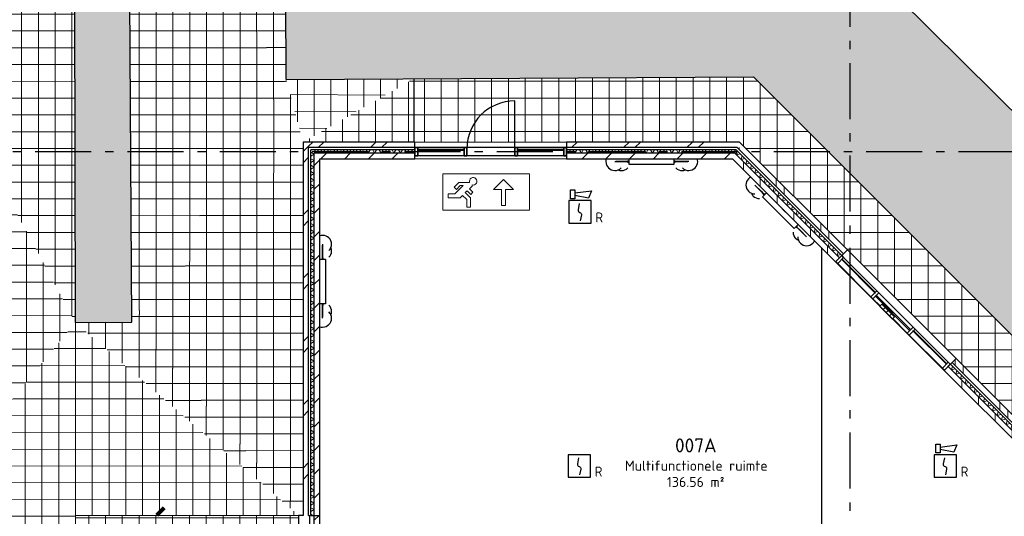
# Model space of a CAD drawing. Header units: millimetres. Extents: x -285236 to 84130, y -470 to 79511.
# Tile 181 of 192: x 21793 to 39388, y 59966 to 68838. Entities that reach past the tile are written whole.
import ezdxf
from ezdxf.enums import TextEntityAlignment as Align

# ---------------------------------------------------------------- set-up
doc = ezdxf.new("R2010")
doc.units = ezdxf.units.MM
doc.linetypes.add('Dash 3mm', pattern=[600, 300, -300])
doc.linetypes.add('NLRS_stramien', pattern=[1650, 1000, -250, 150, -250])
doc.layers.add('EL6511--', color=3, linetype='Continuous')
doc.layers.add('XREF', color=254, linetype='Continuous')
doc.styles.add('ISOCPEUR_1', font='isocpeur.ttf', dxfattribs={"height": 250})
doc.styles.add('ISOCPEUR_3', font='isocpeur.ttf', dxfattribs={"height": 180})
doc.styles.add('STABICAD-018', font='ISOCP.SHX', dxfattribs={"height": 180})
pattern_1 = [(45, (-29374, 17038.6), (-565.685, 565.685), []), (45, (-29174, 17038.6), (-565.685, 565.685), [])]
pattern_2 = [(45, (-29773.96, 17038.63), (-212.132, 212.132), [])]
pattern_3 = [(0, (-29773.96, 17038.63), (0, 300), []), (90, (-29773.96, 17038.63), (-300, 2e-14), [])]
pattern_4 = [(37.5, (-29773.96, 17038.63), (4.86394, 133.15754), [3.353, -257.447, 3.353, -264.647, -265]), (37.5, (-29773.96, 17038.63), (4.86394, 133.15754), [-528.8, 3.353, -261.647]), (7.5, (-29773.96, 17038.63), (105.22781, 157.76468), [3.353, -149.447, 3.353, -251.447, -101]), (7.5, (-29773.96, 17038.63), (105.22781, 157.76468), [-407.6, 3.353, -97.647]), (327.5, (-29863.16, 17038.63), (213.52897, -9.02195), [3.353, -96.647, 3.353, -308.647, -414]), (327.5, (-29863.16, 17038.63), (213.52897, -9.02195), [-412, 3.353, -410.647]), (317.5, (-29903.16, 17038.63), (233.27447, 40.042), [3.353, -126.647, 3.353, -203.847, -294]), (317.5, (-29903.16, 17038.63), (233.27447, 40.042), [-337.2, 3.353, -290.647])]

# ---------------------------------------------------------------- blocks, each defined once
blk = doc.blocks.new('VB653ORM')
at = {"color": 0, "linetype": 'Continuous'}
for p, q in [((-2, 2), (-2, -2)), ((2, 2), (-2, 2)), ((2, -2), (2, 2)), ((-2, -2), (2, -2))]:
    blk.add_line(p, q, dxfattribs=at)
blk.add_lwpolyline([(-0.12, 1.47), (-0.34, 0.38, 0.399092), (-0.04, -0.09, -0.403068), (0.25, -0.56), (0.02, -1.6)], format="xyb", dxfattribs=at)
at = {"color": 0, "linetype": 'Continuous', "style": 'STABICAD-018'}
for tag, p in [('CODING1', (-1.22, 12.19)), ('CODING2', (-0.95, 9.73)), ('ARTICLECODE', (0.78, 6.96)), ('FIREPROTECTION_PANEL', (0.78, 4.65)), ('FIREPROTECTION_ZONE', (0.05, 2.88)), ('FIREPROTECTION_HARDWARENUMBER', (5.42, -4.4))]:
    blk.add_attdef(tag, text='', height=1.8, dxfattribs=at).set_placement(p, align=Align.MIDDLE)
blk.add_attdef('TEXT1', (3.46, -3.38), '', height=1.8, dxfattribs=at)
blk = doc.blocks.new('VB655IS2')
at = {"color": 0, "linetype": 'Continuous'}
blk.add_lwpolyline([(-1.67, 2.33), (-1.67, 3.91), (-0.89, 3.91), (-0.89, 2.33)], close=True, dxfattribs=at)
blk.add_lwpolyline([(-0.89, 3.37), (2.06, 3.76), (1.54, 2.45), (-0.89, 2.95)], dxfattribs=at)
blk = doc.blocks.new('*U137')
at = {"color": 0, "linetype": 'Continuous'}
for p, q in [((-2, 2), (-2, -2)), ((2, 2), (-2, 2)), ((2, -2), (2, 2)), ((-2, -2), (2, -2))]:
    blk.add_line(p, q, dxfattribs=at)
blk.add_lwpolyline([(-0.12, 1.47), (-0.34, 0.38, 0.399092), (-0.04, -0.09, -0.403068), (0.25, -0.56), (0.02, -1.6)], format="xyb", dxfattribs=at)
at = {"color": 0, "linetype": 'Continuous', "lineweight": 100}
blk.add_blockref('VB655IS2', (0, 0), dxfattribs=at)
at = {"color": 0, "linetype": 'Continuous', "style": 'STABICAD-018'}
for tag, p in [('CODING1', (-1.22, 12.19)), ('CODING2', (-0.95, 9.73)), ('ARTICLECODE', (0.78, 6.96)), ('FIREPROTECTION_PANEL', (0.78, 4.65)), ('FIREPROTECTION_ZONE', (0.05, 2.88)), ('FIREPROTECTION_HARDWARENUMBER', (5.42, -4.4))]:
    blk.add_attdef(tag, text='', height=1.8, dxfattribs=at).set_placement(p, align=Align.MIDDLE)
blk.add_attdef('TEXT1', (3.46, -3.38), '', height=1.8, dxfattribs=at)

msp = doc.modelspace()

# ---------------------------------------------------------------- hatches: boundary and pattern name
at = {"layer": 'XREF', "lineweight": 9}
h = msp.add_hatch(dxfattribs=at)
h.set_pattern_fill('FP_280', color=256, style=0, pattern_type=2)
h.set_pattern_definition(pattern_4)
h.paths.add_polyline_path([(22786.5489, 63428.3181), (23799.2408, 63434.0641), (23742.1852, 72302.4437), (22761.5775, 72266.645), (22786.5327, 63434.0641)])
h.paths.add_polyline_path([(19082.491, 70082.6047), (19221.3717, 70082.6047), (19221.3717, 70090.438), (19346.6417, 70090.438), (19346.6417, 72452.4408), (14930.4244, 72480.3198), (14930.4244, 70082.6047), (19027.8696, 70082.6047)])
h.paths.add_polyline_path([(8227.8237, 70082.6047), (13364.5666, 70082.6047), (13351.2179, 73194.6441), (6389.9003, 73194.6441), (6389.9003, 70082.6047), (6557.8748, 70082.6047)])
h = msp.add_hatch(dxfattribs=at)
h.set_pattern_fill('FP_244', color=256, style=0, pattern_type=2)
h.set_pattern_definition(pattern_3)
h.paths.add_polyline_path([(26556.6175, 67768.2849), (26531.0092, 73194.6441), (24240.6488, 73194.6441), (22761.5775, 72266.645), (23742.1852, 72302.4437), (26548.7202, 67781.0077)])
h = msp.add_hatch(dxfattribs=at)
h.set_pattern_fill('FP_282', color=256, style=0, pattern_type=2)
h.set_pattern_definition([(37.411, (-29550.46, 17313.69), (4.85963, 132.97322), [3.346, -256.919, 3.346, -264.104, -264.456]), (37.411, (-29550.46, 17313.69), (4.85963, 132.97322), [-527.714, 3.346, -261.11]), (7.377, (-29550.46, 17313.69), (105.13687, 157.3346), [3.349, -149.276, 3.349, -251.16, -100.885]), (7.377, (-29550.46, 17313.69), (105.13687, 157.3346), [-407.134, 3.349, -97.536]), (327.425, (-29639.58, 17313.88), (213.34427, -9.46404), [3.353, -96.644, 3.353, -308.639, -413.988]), (327.425, (-29639.58, 17313.88), (213.34427, -9.46404), [-411.988, 3.353, -410.636]), (317.447, (-29679.55, 17313.96), (233.07288, 39.4954), [3.353, -126.646, 3.353, -203.846, -293.998]), (317.447, (-29679.55, 17313.96), (233.07288, 39.4954), [-337.197, 3.353, -290.645])])
h.paths.add_polyline_path([(26556.6175, 67768.2849), (34908.1203, 67814.9279), (28287.5077, 73194.6441), (26531.0092, 73194.6441)])
h = msp.add_hatch(dxfattribs=at)
h.set_pattern_fill('FP_283', color=256, style=0, pattern_type=2)
h.set_pattern_definition(pattern_4)
h.paths.add_polyline_path([(39930.4147, 14644.0613), (61666.1861, 36502.2568), (61666.1861, 40441.9735), (37914.1799, 16693.7014), (39756.3443, 14821.0157)])
h.paths.add_polyline_path([(61666.1861, 41056.862), (61666.1861, 45194.8094), (36718.926, 70002.3441), (36661.8121, 73194.6441), (28287.5077, 73194.6441), (34908.1203, 67814.9279), (60661.0059, 42062.0423)])
h = msp.add_hatch(dxfattribs=at)
h.set_pattern_fill('FP_275', color=256, style=0, pattern_type=2)
h.set_pattern_definition([(0.0023, (-29772.52, 17036.4), (-3e-05, 299.991), []), (90, (-29772.52, 17036.4), (-299.996, -0.0121), [])])
h.paths.add_polyline_path([(22786.5489, 63428.3181), (22761.5775, 72266.645), (19396.3691, 70090.438), (20121.3717, 70090.438), (20121.3717, 68565.0917), (21757.5928, 65411.4937)])
h = msp.add_hatch(dxfattribs=at)
h.set_pattern_fill('FP_266', color=256, style=0, pattern_type=2)
h.set_pattern_definition([(359.99413, (-29765.25, 17044.04), (-6e-06, 299.99), []), (90, (-29765.25, 17044.04), (-299.975, 0.0307), [])])
h.paths.add_polyline_path([(23799.2408, 63434.0641), (26556.6175, 67768.2849), (23742.1852, 72302.4437), (23786.5188, 65411.4937)])
h = msp.add_hatch(dxfattribs=at)
h.set_pattern_fill('FP_272', color=256, style=0, pattern_type=2)
h.set_pattern_definition([(0, (-29773.96, 17039.8), (0, 299.983), []), (90, (-29773.96, 17039.8), (-300, 2e-14), [])])
h.paths.add_polyline_path([(22786.5489, 63428.3181), (20121.3717, 68565.0917), (20121.3717, 68393.6503), (22783.4647, 63434.0641)])
h = msp.add_hatch(dxfattribs=at)
h.set_pattern_fill('FP_270', color=256, style=0, pattern_type=2)
h.set_pattern_definition([(359.92747, (-29647.6, 17140.03), (-2e-05, 299.8472), []), (90, (-29647.6, 17140.03), (-299.764, 0.3795), [])])
h.paths.add_polyline_path([(20121.3717, 60173.7127), (22786.5489, 63428.3181), (20121.3717, 68393.6503), (20121.3717, 61519.9184)])
h = msp.add_hatch(dxfattribs=at)
h.set_pattern_fill('FP_267', color=256, style=0, pattern_type=2)
h.set_pattern_definition([(359.9951, (-29759.7, 17042.46), (-2e-05, 299.997), []), (90, (-29759.7, 17042.46), (-299.952, 0.0257), [])])
h.paths.add_polyline_path([(23799.2408, 63434.0641), (26856.4622, 66652.6047), (26556.6175, 67768.2849), (24927.3119, 65207.2383)])
h = msp.add_hatch(dxfattribs=at)
h.set_pattern_fill('FP_262', color=256, style=0, pattern_type=2)
h.set_pattern_definition([(359.6382, (-28100.56, 17488.36), (-0.0003, 299.745), []), (90, (-28100.56, 17488.36), (-296.537, 1.872), [])])
h.paths.add_polyline_path([(26856.4622, 66652.6047), (28834.6643, 67781.0077), (26556.6175, 67768.2849)])
h = msp.add_hatch(dxfattribs=at)
h.set_pattern_fill('FP_263', color=256, style=0, pattern_type=2)
h.set_pattern_definition([(359.99715, (-27978.53, 17041.5), (-2e-05, 300), []), (90, (-27978.53, 17041.5), (-295.42, 0.0147), [])])
h.paths.add_polyline_path([(28836.4622, 66652.6047), (28834.6643, 67781.0077), (26856.4622, 66652.6047), (28834.6643, 66652.6047)])
h = msp.add_hatch(dxfattribs=at)
h.set_pattern_fill('FP_242', color=256, style=0, pattern_type=2)
h.set_pattern_definition(pattern_3)
h.paths.add_polyline_path([(33807.6036, 12587.419), (36196.387, 14975.8269), (38317.3744, 12854.506), (39378.118, 13915.0828), (37256.9547, 16036.5796), (61666.1861, 40441.9735), (61666.1861, 41056.862), (34908.1203, 67814.9279), (28834.6643, 67781.0077), (28836.4622, 66652.6047), (34656.2299, 66652.6047), (40577.8696, 60730.965), (40577.8696, 59032.6047), (42258.7023, 59032.6047), (60548.7023, 40742.6047), (42238.7023, 22432.6047), (40577.8696, 22432.6047), (40577.8696, 20800.0563), (33086.418, 13308.6047)])
h = msp.add_hatch(dxfattribs=at)
h.set_pattern_fill('FP_269', color=256, style=0, pattern_type=2)
h.set_pattern_definition([(359.9939, (-29769, 17049.07), (8e-06, 299.966), []), (90, (-29769, 17049.07), (-299.992, 0.032), [])])
h.paths.add_polyline_path([(26856.4622, 59982.6047), (26856.4622, 66652.6047), (23799.2408, 63434.0641), (26795.7111, 60051.1897)])
h = msp.add_hatch(dxfattribs=at)
h.set_pattern_fill('FP_6', color=256, angle=45, style=0, pattern_type=2)
h.set_pattern_definition(pattern_1)
h.paths.add_polyline_path([(26956.4622, 59982.6047), (26956.4622, 66652.6047), (26856.4622, 66652.6047), (26856.4622, 59982.6047)])
h = msp.add_hatch(dxfattribs=at)
h.set_pattern_fill('FP_8', color=256, angle=45, style=0, pattern_type=2)
h.set_pattern_definition([(45, (-29374, 17038.6), (-565.6854, 565.6854), []), (45, (-29174, 17038.6), (-565.6854, 565.6854), [])])
h.paths.add_polyline_path([(31607.1072, 66552.6047), (34756.2299, 66552.6047), (34656.2299, 66652.6047), (31566.4622, 66652.6047), (31566.4622, 66552.6047)])
h.paths.add_polyline_path([(27156.4622, 66552.6047), (28856.4622, 66552.6047), (28856.4622, 66652.6047), (26956.4622, 66652.6047), (26956.4622, 66552.6047), (27057.7081, 66552.6047)])
h = msp.add_hatch(dxfattribs=at)
h.set_pattern_fill('FP_89', color=256, angle=60, style=0, pattern_type=2)
h.set_pattern_definition([(330, (26856.46, 63317.6), (99.9697, 57.7525), []), (30, (26856.46, 63202.1), (-0.0303, 115.4525), [])])
h.paths.add_polyline_path([(26996.4622, 59982.6047), (27056.4622, 59982.6047), (27056.4622, 66512.6047), (26996.4622, 66512.6047), (26996.4622, 61519.9184)])
h = msp.add_hatch(dxfattribs=at)
h.set_pattern_fill('FP_192', color=256, angle=-300, style=0, pattern_type=2)
h.set_pattern_definition([(240, (30906.35, 66652.61), (57.7525, -99.9697), []), (300, (30790.85, 66652.61), (115.4525, 0.0303), [])])
h.paths.add_polyline_path([(34656.2299, 66452.6047), (34658.24, 66452.6047), (34598.24, 66512.6047), (31566.4622, 66512.6047), (31566.4622, 66452.6047), (34654.8086, 66452.6047)])
h.paths.add_polyline_path([(27056.4622, 66452.6047), (28856.4622, 66452.6047), (28856.4622, 66512.6047), (27056.4622, 66512.6047)])
h = msp.add_hatch(dxfattribs=at)
h.set_pattern_fill('FP_77', color=256, angle=45, style=0, pattern_type=2)
h.set_pattern_definition([(90, (-29491.1, 17321.5), (-800, 7e-13), []), (90, (-29349.7, 17462.9), (-800, 7e-13), [])])
h.paths.add_polyline_path([(40577.8696, 60589.5436), (40577.8696, 60730.965), (38524.8602, 62783.9744), (38454.1495, 62713.2637), (40552.697, 60614.7163)])
h.paths.add_polyline_path([(36513.1414, 64654.2719), (36583.8521, 64724.9825), (34756.2299, 66552.6047), (34614.8086, 66552.6047), (36484.8571, 64682.5561)])
h = msp.add_hatch(dxfattribs=at)
h.set_pattern_fill('FP_88', color=256, angle=45, style=0, pattern_type=2)
h.set_pattern_definition(pattern_2)
h.paths.add_polyline_path([(27156.4622, 59982.6047), (27156.4622, 66452.6047), (27056.4622, 66452.6047), (27056.4622, 59982.6047), (27057.7081, 59982.6047)])
h = msp.add_hatch(dxfattribs=at)
h.set_pattern_fill('FP_106', color=256, angle=45, style=0, pattern_type=2)
h.set_pattern_definition(pattern_2)
h.paths.add_polyline_path([(32859.5689, 66352.6047), (34673.3872, 66352.6047), (34573.3872, 66452.6047), (31566.4622, 66452.6047), (31566.4622, 66352.6047), (32442.0817, 66352.6047)])
h.paths.add_polyline_path([(28856.4622, 66352.6047), (28856.4622, 66452.6047), (27156.4622, 66452.6047), (27156.4622, 66352.6047), (28267.2096, 66352.6047)])
h = msp.add_hatch(dxfattribs=at)
h.set_pattern_fill('FP_78', color=256, angle=45, style=0, pattern_type=2)
h.set_pattern_definition([(90, (-29773.96, 17038.63), (-300, 3e-13), [])])
h.paths.add_polyline_path([(40377.8696, 60506.7009), (40377.8696, 60648.1222), (38383.4388, 62642.5531), (38312.7281, 62571.8424), (40280.9808, 60603.5897)])
h.paths.add_polyline_path([(36371.72, 64512.8505), (36442.4307, 64583.5612), (34673.3872, 66352.6047), (34531.9659, 66352.6047), (35781.9793, 65102.5912)])
h = msp.add_hatch(dxfattribs=at)
h.set_pattern_fill('FP_194', color=256, angle=-300, style=0, pattern_type=2)
h.set_pattern_definition([(195, (37767.05, 63541.78), (-29.852, -111.5264), []), (255, (37685.38, 63623.46), (81.6587, -81.6158), [])])
h.paths.add_polyline_path([(40437.8696, 60588.1222), (40437.8696, 60672.9751), (38425.8652, 62684.9795), (38383.4388, 62642.5531), (40419.291, 60606.7009)])
h.paths.add_polyline_path([(36442.4307, 64583.5612), (36484.8571, 64625.9876), (34658.24, 66452.6047), (34573.3872, 66452.6047), (36371.72, 64654.2719)])
h = msp.add_hatch(dxfattribs=at)
h.set_pattern_fill('FP_193', color=256, angle=-45, style=0, pattern_type=2)
h.set_pattern_definition([(360, (-29773.96, 17038.63), (1e-12, 300), [])])
h.paths.add_polyline_path([(37075.3266, 63957.807), (37084.1655, 63966.6459), (36490.1958, 64560.6156), (36481.3569, 64551.7767), (37039.9359, 63993.1977)])
h = msp.add_hatch(dxfattribs=at)
h.set_pattern_fill('FP_279', color=256, style=0, pattern_type=2)
h.set_pattern_definition([(359.93334, (-29689.07, 17163.18), (-7e-06, 299.7442), []), (90, (-29689.07, 17163.18), (-299.881, 0.3489), [])])
h.paths.add_polyline_path([(20121.3717, 59189.1171), (22792.8696, 59507.5807), (22792.8696, 59982.6047), (26777.7081, 59982.6047), (22786.5489, 63428.3181), (20121.3717, 60173.7127), (20121.3717, 59574.1308)])
h = msp.add_hatch(dxfattribs=at)
h.set_pattern_fill('FP_268', color=256, style=0, pattern_type=2)
h.set_pattern_definition([(2e-05, (-29773.96, 17038.8), (3e-05, 299.989), []), (90, (-29773.96, 17038.8), (-300, -0.0001), [])])
h.paths.add_polyline_path([(26777.7081, 59982.6047), (23799.2408, 63434.0641), (22786.5489, 63428.3181), (24997.0423, 61519.9184)])
h = msp.add_hatch(dxfattribs=at)
h.set_pattern_fill('FP_264', color=256, style=0, pattern_type=2)
h.set_pattern_definition([(0, (-29773.96, 17038.83), (0, 299.989), []), (90, (-29773.96, 17038.83), (-300, 2e-14), [])])
h.paths.add_polyline_path([(26777.7081, 59982.6047), (26856.4622, 59982.6047), (23804.1993, 63428.3181), (25451.0696, 61519.9184)])
h = msp.add_hatch(dxfattribs=at)
h.set_pattern_fill('FP_291', color=256, angle=-45, style=0, pattern_type=2)
h.set_pattern_definition([(360, (-29773.96, 17038.63), (1e-12, 300), [])])
h.paths.add_polyline_path([(38351.6544, 62681.4793), (38360.4932, 62690.3181), (37766.5235, 63284.2878), (37757.6847, 63275.449), (38348.1542, 62684.9795)])
h = msp.add_hatch(dxfattribs=at)
h.set_pattern_fill('FP_242', color=256, style=0, pattern_type=2)
h.set_pattern_definition(pattern_3)
h.paths.add_polyline_path([(25960.8696, 59082.6047), (26777.7081, 59082.6047), (26777.7081, 59982.6047), (22792.8696, 59982.6047), (22792.8696, 59082.6047), (25094.8696, 59082.6047)])
h = msp.add_hatch(dxfattribs=at)
h.set_pattern_fill('FP_6', color=256, angle=45, style=0, pattern_type=2)
h.set_pattern_definition(pattern_1)
h.paths.add_polyline_path([(26777.7081, 59082.6047), (26977.7081, 59082.6047), (26977.7081, 59982.6047), (26777.7081, 59982.6047), (26777.7081, 59574.1308)])
h = msp.add_hatch(dxfattribs=at)
h.set_pattern_fill('FP_6', color=256, angle=45, style=0, pattern_type=2)
h.set_pattern_definition(pattern_1)
h.paths.add_polyline_path([(27057.7081, 58982.6047), (27157.7081, 58982.6047), (27157.7081, 59982.6047), (27057.7081, 59982.6047), (27057.7081, 59082.6047)])

# ---------------------------------------------------------------- linework, layer by layer
at = {"layer": 'XREF', "linetype": 'NLRS_stramien'}
for p, q in [((36627.8696, 77962.7572), (36627.8696, 8370.0218)), ((-47232.6128, 66482.6047), (64223.889, 66482.6047))]:
    msp.add_line(p, q, dxfattribs=at)
at = {"layer": 'XREF'}
for p, q in [((26556.6175, 67768.2849), (26531.0092, 73194.6441)), ((22761.5775, 72266.645), (22786.5489, 63428.3181)), ((23799.2408, 63434.0641), (23742.1852, 72302.4437)), ((36718.926, 70002.3441), (61666.1861, 45194.8094)), ((26556.6175, 67768.2849), (34908.1203, 67814.9279)), ((28834.6643, 67781.0077), (28836.4622, 66652.6047)), ((34908.1203, 67814.9279), (34908.1203, 67814.9279)), ((61666.1861, 41056.862), (34908.1203, 67814.9279)), ((30638.1288, 66557.6047), (30638.1288, 67386.738)), ((26856.4622, 66652.6047), (26856.4622, 59982.6047)), ((28856.4622, 66652.6047), (26856.4622, 66652.6047)), ((28856.4622, 66352.6047), (28856.4622, 66652.6047)), ((29734.7955, 66557.6047), (28906.4622, 66557.6047)), ((30638.1288, 66557.6047), (29784.7955, 66557.6047)), ((31516.4622, 66557.6047), (30688.1288, 66557.6047)), ((34656.2299, 66652.6047), (31566.4622, 66652.6047)), ((31566.4622, 66652.6047), (31566.4622, 66352.6047)), ((36583.8521, 64724.9825), (34656.2299, 66652.6047)), ((27156.4622, 59982.6047), (27156.4622, 66352.6047)), ((27156.4622, 66352.6047), (28856.4622, 66352.6047)), ((29734.7955, 66407.6047), (28906.4622, 66407.6047)), ((30638.1288, 66407.6047), (29784.7955, 66407.6047)), ((31516.4622, 66407.6047), (30688.1288, 66407.6047)), ((31566.4622, 66352.6047), (34531.9659, 66352.6047)), ((32681.9054, 66252.6047), (32681.9054, 66352.6047)), ((33481.9054, 66352.6047), (33481.9054, 66252.6047)), ((34531.9659, 66352.6047), (36371.72, 64512.8505)), ((32426.4308, 66302.6047), (32585.1808, 66302.6047)), ((32656.9054, 66302.6047), (32443.8933, 66302.6047)), ((32585.1808, 66302.6047), (32656.9054, 66302.6047)), ((32585.1808, 66302.6047), (32656.9054, 66302.6047)), ((32681.9054, 66312.6047), (32656.9054, 66312.6047)), ((32656.9054, 66312.6047), (32656.9054, 66292.6047)), ((32656.9054, 66292.6047), (32681.9054, 66292.6047)), ((33481.9054, 66252.6047), (32681.9054, 66252.6047)), ((33506.9054, 66312.6047), (33481.9054, 66312.6047)), ((33481.9054, 66292.6047), (33506.9054, 66292.6047)), ((33506.9054, 66292.6047), (33506.9054, 66312.6047)), ((33506.9054, 66302.6047), (33590.916, 66302.6047)), ((33590.916, 66302.6047), (33506.9054, 66302.6047)), ((33506.9054, 66302.6047), (33732.2035, 66302.6047)), ((33749.666, 66302.6047), (33590.916, 66302.6047)), ((34929.0522, 65884.8077), (35041.3054, 65772.5545)), ((35085.444, 65728.4158), (34941.4, 65872.4599)), ((35085.444, 65728.4158), (35041.3054, 65772.5545)), ((35041.3054, 65772.5545), (35085.444, 65728.4158)), ((35067.7664, 65675.3828), (35138.477, 65746.0935)), ((35633.4518, 65109.6974), (35067.7664, 65675.3828)), ((35092.5151, 65735.4869), (35078.373, 65721.3448)), ((35078.373, 65721.3448), (35096.0506, 65703.6671)), ((35110.1928, 65717.8092), (35092.5151, 65735.4869)), ((35704.1625, 65180.4081), (35633.4518, 65109.6974)), ((35661.7361, 65137.9817), (35679.4137, 65120.304)), ((35693.5559, 65134.4461), (35675.8782, 65152.1238)), ((35679.4137, 65120.304), (35693.5559, 65134.4461)), ((35686.4848, 65127.3751), (35843.2223, 64970.6375)), ((35686.4848, 65127.3751), (35743.317, 65070.5429)), ((35743.317, 65070.5429), (35686.4848, 65127.3751)), ((35855.5702, 64958.2897), (35743.317, 65070.5429)), ((27206.4622, 64826.87), (27206.4622, 64668.12)), ((27206.4622, 64584.1093), (27206.4622, 64809.4075)), ((36127.8696, 22632.6047), (36127.8696, 64756.7009)), ((27196.4622, 64584.1093), (27196.4622, 64559.1093)), ((27216.4622, 64584.1093), (27196.4622, 64584.1093)), ((27206.4622, 64584.1093), (27206.4622, 64668.12)), ((27206.4622, 64668.12), (27206.4622, 64584.1093)), ((27216.4622, 64559.1093), (27216.4622, 64584.1093)), ((36371.72, 64512.8505), (36583.8521, 64724.9825)), ((37110.6466, 63993.127), (36516.6769, 64587.0967)), ((27156.4622, 64559.1093), (27256.4622, 64559.1093)), ((27256.4622, 64559.1093), (27256.4622, 63759.1093)), ((37004.5806, 63887.061), (36410.6109, 64481.0307)), ((37757.6493, 63346.1243), (37146.002, 63957.7717)), ((27256.4622, 63759.1093), (27156.4622, 63759.1093)), ((27196.4622, 63759.1093), (27196.4622, 63734.1093)), ((27196.4622, 63734.1093), (27216.4622, 63734.1093)), ((27206.4622, 63662.3847), (27206.4622, 63734.1093)), ((27206.4622, 63662.3847), (27206.4622, 63734.1093)), ((27206.4622, 63734.1093), (27206.4622, 63521.0972)), ((27216.4622, 63734.1093), (27216.4622, 63759.1093)), ((37168.1916, 63723.45), (37039.9359, 63851.7057)), ((27206.4622, 63503.6347), (27206.4622, 63662.3847)), ((22786.5489, 63428.3181), (23799.2408, 63434.0641)), ((37651.5833, 63240.0583), (37394.4658, 63497.1758)), ((38280.9083, 62610.7333), (37686.9386, 63204.703)), ((38386.9744, 62716.7993), (37793.0047, 63310.769)), ((38524.8602, 62783.9744), (38312.7281, 62571.8424)), ((40577.8696, 60730.965), (38524.8602, 62783.9744)), ((38312.7281, 62571.8424), (40277.8696, 60606.7009)), ((26777.7081, 59982.6047), (26777.7081, 59082.6047)), ((26856.4622, 59982.6047), (26777.7081, 59982.6047)), ((27157.7081, 59982.6047), (27156.4622, 59982.6047)), ((27157.7081, 59082.6047), (27157.7081, 59982.6047))]:
    msp.add_line(p, q, dxfattribs=at)
at = {"layer": 'XREF', "lineweight": 25}
for p, q in [((26956.4622, 59982.6047), (26956.4622, 66552.6047)), ((28856.4622, 66552.6047), (26956.4622, 66552.6047)), ((26996.4622, 59982.6047), (26996.4622, 66512.6047)), ((28856.4622, 66512.6047), (26996.4622, 66512.6047)), ((34614.8086, 66552.6047), (31566.4622, 66552.6047)), ((34598.24, 66512.6047), (31566.4622, 66512.6047)), ((34598.24, 66512.6047), (36484.8571, 64625.9876)), ((34614.8086, 66552.6047), (36513.1414, 64654.2719)), ((27056.4622, 59982.6047), (27056.4622, 66452.6047)), ((28856.4622, 66452.6047), (27056.4622, 66452.6047)), ((34573.3872, 66452.6047), (31566.4622, 66452.6047)), ((34573.3872, 66452.6047), (36442.4307, 64583.5612)), ((38383.4388, 62642.5531), (40377.8696, 60648.1222)), ((38425.8652, 62684.9795), (40437.8696, 60672.9751)), ((38454.1495, 62713.2637), (40477.8696, 60689.5436)), ((26956.4622, 59982.6047), (26977.7081, 59982.6047)), ((26977.7081, 58982.6047), (26977.7081, 59982.6047)), ((26996.4622, 59982.6047), (27156.4622, 59982.6047)), ((27057.7081, 58982.6047), (27057.7081, 59982.6047))]:
    msp.add_line(p, q, dxfattribs=at)
at = {"layer": 'XREF', "lineweight": 13}
for p, q in [((28856.4622, 66652.6047), (31566.4622, 66652.6047)), ((31566.4622, 66352.6047), (28856.4622, 66352.6047)), ((30904.2892, 66082.6047), (29356.4622, 66082.6047)), ((29356.4622, 66082.6047), (29356.4622, 65432.5751)), ((30260.726, 65804.0112), (30438.3751, 65981.6603)), ((30438.3751, 65981.6603), (30616.0242, 65804.0112)), ((30904.2892, 65432.5751), (30904.2892, 66082.6047)), ((29557.6773, 65846.7132), (29640.5691, 65929.605)), ((29597.8747, 65806.5158), (29557.6773, 65846.7132)), ((29571.3445, 65727.2114), (29717.8607, 65873.7276)), ((29665.0864, 65873.7276), (29597.8747, 65806.5158)), ((29640.5691, 65929.605), (29833.2622, 65929.605)), ((29717.8607, 65873.7276), (29665.0864, 65873.7276)), ((29875.5555, 65862.9356), (29831.5944, 65818.9745)), ((29831.5944, 65818.9745), (29892.7677, 65757.8011)), ((29875.5555, 65887.3117), (29875.5555, 65862.9356)), ((29448.7589, 65656.1517), (29448.7589, 65727.2114)), ((29448.7589, 65727.2114), (29571.3445, 65727.2114)), ((29661.0744, 65656.1517), (29448.7589, 65656.1517)), ((29704.6566, 65699.7339), (29661.0744, 65656.1517)), ((29780.4611, 65623.9294), (29704.6566, 65699.7339)), ((29787.5484, 65782.6257), (29754.9034, 65749.9807)), ((29754.9034, 65749.9807), (29851.5207, 65653.3633)), ((29852.5703, 65717.6037), (29787.5484, 65782.6257)), ((29851.5207, 65653.3633), (29851.5207, 65489.4228)), ((29892.7677, 65757.8011), (29852.5703, 65717.6037)), ((30402.8453, 65804.0112), (30260.726, 65804.0112)), ((30402.8453, 65519.7727), (30402.8453, 65804.0112)), ((30616.0242, 65804.0112), (30473.9049, 65804.0112)), ((30473.9049, 65804.0112), (30473.9049, 65519.7727)), ((29780.4611, 65489.4228), (29780.4611, 65623.9294)), ((29851.5207, 65489.4228), (29780.4611, 65489.4228)), ((30473.9049, 65519.7727), (30402.8453, 65519.7727)), ((29356.4622, 65432.5751), (30904.2892, 65432.5751)), ((36583.8521, 64724.9825), (38524.8602, 62783.9744)), ((37164.6561, 63719.9144), (36371.72, 64512.8505)), ((38312.7281, 62571.8424), (37390.9303, 63493.6403))]:
    msp.add_line(p, q, dxfattribs=at)
at = {"layer": 'XREF', "lineweight": 35}
for p, q in [((28906.4622, 66557.6047), (28856.4622, 66557.6047)), ((28856.4622, 66557.6047), (28856.4622, 66407.6047)), ((28906.4622, 66407.6047), (28906.4622, 66557.6047)), ((29734.7955, 66520.1547), (28906.4622, 66520.1547)), ((28906.4622, 66520.1547), (28906.4622, 66507.6547)), ((29734.7955, 66507.6547), (29734.7955, 66520.1547)), ((31516.4622, 66520.1547), (30688.1288, 66520.1547)), ((30688.1288, 66520.1547), (30688.1288, 66507.6547)), ((31516.4622, 66507.6547), (31516.4622, 66520.1547)), ((28856.4622, 66407.6047), (28906.4622, 66407.6047)), ((28906.4622, 66507.6547), (29734.7955, 66507.6547)), ((30688.1288, 66507.6547), (31516.4622, 66507.6547)), ((36481.3216, 64622.4521), (36375.2556, 64516.386)), ((36410.6109, 64481.0307), (36516.6769, 64587.0967)), ((36516.6769, 64587.0967), (36481.3216, 64622.4521)), ((36375.2556, 64516.386), (36410.6109, 64481.0307)), ((36490.1958, 64560.6156), (36481.3569, 64551.7767)), ((36481.3569, 64551.7767), (37075.3266, 63957.807)), ((37084.1655, 63966.6459), (36490.1958, 64560.6156)), ((37075.3266, 63957.807), (37084.1655, 63966.6459)), ((37101.8078, 63913.5775), (37084.1301, 63895.8998)), ((37084.1301, 63895.8998), (37695.7775, 63284.2525)), ((37713.4552, 63301.9301), (37101.8078, 63913.5775)), ((37695.7775, 63284.2525), (37713.4552, 63301.9301)), ((37766.5235, 63284.2878), (37757.6847, 63275.449)), ((37757.6847, 63275.449), (38351.6544, 62681.4793)), ((38360.4932, 62690.3181), (37766.5235, 63284.2878)), ((38351.6544, 62681.4793), (38360.4932, 62690.3181))]:
    msp.add_line(p, q, dxfattribs=at)
at = {"layer": 'XREF', "lineweight": 35, "extrusion": (0, 0, -1)}
for p, q in [((29784.7955, 66557.6047), (29734.7955, 66557.6047)), ((29734.7955, 66557.6047), (29734.7955, 66407.6047)), ((29784.7955, 66407.6047), (29784.7955, 66557.6047)), ((30688.1288, 66557.6047), (30638.1288, 66557.6047)), ((30638.1288, 66557.6047), (30638.1288, 66407.6047)), ((30688.1288, 66407.6047), (30688.1288, 66557.6047)), ((31566.4622, 66557.6047), (31516.4622, 66557.6047)), ((31516.4622, 66557.6047), (31516.4622, 66407.6047)), ((31566.4622, 66407.6047), (31566.4622, 66557.6047)), ((29734.7955, 66407.6047), (29784.7955, 66407.6047)), ((30638.1288, 66407.6047), (30688.1288, 66407.6047)), ((31516.4622, 66407.6047), (31566.4622, 66407.6047)), ((37110.6466, 63993.127), (37004.5806, 63887.061)), ((37004.5806, 63887.061), (37039.9359, 63851.7057)), ((37039.9359, 63851.7057), (37146.002, 63957.7717)), ((37146.002, 63957.7717), (37110.6466, 63993.127)), ((37757.6493, 63346.1243), (37651.5833, 63240.0583)), ((37793.0047, 63310.769), (37757.6493, 63346.1243)), ((37651.5833, 63240.0583), (37686.9386, 63204.703)), ((37686.9386, 63204.703), (37793.0047, 63310.769)), ((38386.9744, 62716.7993), (38280.9083, 62610.7333)), ((38316.2637, 62575.3779), (38422.3297, 62681.4439)), ((38422.3297, 62681.4439), (38386.9744, 62716.7993)), ((38280.9083, 62610.7333), (38316.2637, 62575.3779))]:
    msp.add_line(p, q, dxfattribs=at)
at = {"layer": 'XREF', "lineweight": 9}
for p, q in [((35420.0232, 65457.4763), (35423.5587, 65461.0119)), ((35476.5917, 65400.9078), (35420.0232, 65457.4763)), ((35480.1272, 65404.4433), (35476.5917, 65400.9078)), ((37161.1206, 63716.3789), (37164.6561, 63719.9144)), ((37217.6891, 63659.8104), (37161.1206, 63716.3789)), ((37200.0114, 63755.2698), (37164.6561, 63719.9144)), ((37164.6561, 63719.9144), (37221.2246, 63663.3459)), ((37256.58, 63698.7012), (37200.0114, 63755.2698)), ((37201.4257, 63753.8556), (37200.0114, 63752.4413)), ((37256.58, 63698.7012), (37221.2246, 63663.3459)), ((37221.2246, 63663.3459), (37256.58, 63698.7012)), ((37253.7516, 63698.7012), (37255.1658, 63700.1154)), ((37313.1485, 63642.1327), (37256.58, 63698.7012)), ((37257.9942, 63697.287), (37256.58, 63695.8728)), ((37217.6891, 63659.8104), (37221.2246, 63663.3459)), ((37221.2246, 63663.3459), (37217.6891, 63659.8104)), ((37274.2577, 63603.2418), (37217.6891, 63659.8104)), ((37221.2246, 63663.3459), (37277.7932, 63606.7773)), ((37274.2577, 63603.2418), (37277.7932, 63606.7773)), ((37330.8262, 63546.6733), (37274.2577, 63603.2418)), ((37313.1485, 63642.1327), (37277.7932, 63606.7773)), ((37277.7932, 63606.7773), (37334.3617, 63550.2088)), ((37310.3201, 63642.1327), (37311.7343, 63643.5469)), ((37369.7171, 63585.5641), (37313.1485, 63642.1327)), ((37314.5627, 63640.7185), (37313.1485, 63639.3043)), ((37330.8262, 63546.6733), (37334.3617, 63550.2088)), ((37334.3617, 63550.2088), (37330.8262, 63546.6733)), ((37387.3947, 63490.1047), (37330.8262, 63546.6733)), ((37369.7171, 63585.5641), (37334.3617, 63550.2088)), ((37334.3617, 63550.2088), (37369.7171, 63585.5641)), ((37334.3617, 63550.2088), (37390.9303, 63493.6403)), ((37366.8886, 63585.5641), (37368.3029, 63586.9784)), ((37426.2856, 63528.9956), (37369.7171, 63585.5641)), ((37371.1313, 63584.1499), (37369.7171, 63582.7357)), ((37390.9303, 63493.6403), (37426.2856, 63528.9956)), ((37423.4572, 63528.9956), (37424.8714, 63530.4098)), ((37390.9303, 63493.6403), (37387.3947, 63490.1047)), ((22792.8696, 59982.6047), (22792.8696, 59082.6047)), ((26777.7081, 59982.6047), (22792.8696, 59982.6047))]:
    msp.add_line(p, q, dxfattribs=at)
at = {"layer": 'XREF', "linetype": 'Dash 3mm', "lineweight": 100}
msp.add_line((22970.0011, 58710.4732), (24376.3461, 60116.8182), dxfattribs=at)
at = {"layer": 'XREF'}
for centre, radius, start, end in [((30638.1288, 66533.4047), 853.3333, 90, 180), ((32426.4308, 66302.6047), 158.75, 162, 180), ((33749.666, 66302.6047), 158.75, 0, 18), ((32426.4308, 66302.6047), 158.75, 180, 270), ((32426.4308, 66302.6047), 158.75, 270, 315), ((32546.4308, 66302.6047), 158.75, 270, 315), ((33629.666, 66302.6047), 158.75, 225, 270), ((33749.666, 66302.6047), 158.75, 225, 270), ((33749.666, 66302.6047), 158.75, 270, 0), ((32546.4308, 66302.6047), 158.75, 247.59406241, 270), ((33629.666, 66302.6047), 158.75, 270, 292.40593759), ((34929.0522, 65884.8077), 158.75, 135, 225), ((34929.0522, 65884.8077), 158.75, 117, 135), ((34929.0522, 65884.8077), 158.75, 225, 270), ((35013.905, 65799.9549), 158.75, 202.59406241, 225), ((35013.905, 65799.9549), 158.75, 225, 270), ((27206.4622, 64826.87), 158.75, 90, 108), ((27206.4622, 64826.87), 158.75, 0, 90), ((35770.7174, 65043.1425), 158.75, 180, 225), ((35770.7174, 65043.1425), 158.75, 225, 247.40593759), ((35855.5702, 64958.2897), 158.75, 180, 225), ((27206.4622, 64826.87), 158.75, 315, 0), ((27206.4622, 64706.87), 158.75, 0, 22.40593759), ((35855.5702, 64958.2897), 158.75, 225, 315), ((35855.5702, 64958.2897), 158.75, 315, 333), ((27206.4622, 64706.87), 158.75, 315, 0), ((27206.4622, 63623.6347), 158.75, 0, 45), ((27206.4622, 63503.6347), 158.75, 0, 45), ((27206.4622, 63623.6347), 158.75, 337.59406241, 0), ((27206.4622, 63503.6347), 158.75, 252, 270), ((27206.4622, 63503.6347), 158.75, 270, 0)]:
    msp.add_arc(centre, radius, start, end, dxfattribs=at)
at = {"layer": 'XREF', "lineweight": 13}
msp.add_arc((29896.7156, 65950.7651), 66.8886, 251.5577374, 198.4422626, dxfattribs=at)

# ---------------------------------------------------------------- block references
at = {"layer": 'EL6511--', "linetype": 'Continuous', "lineweight": 100}
ref = msp.add_blockref('*U137', (31804.7181, 65405.1196), dxfattribs=dict(at, xscale=100, yscale=100, zscale=100))
ref.add_attrib('TEXT1', 'R', (32082.7181, 65215.1196), dxfattribs={"layer": '0', "color": 1, "linetype": 'Continuous', "lineweight": 100, "height": 180, "style": 'STABICAD-018'})
ref = msp.add_blockref('*U137', (38331.9347, 60864.3628), dxfattribs=dict(at, xscale=100, yscale=100, zscale=100))
ref.add_attrib('TEXT1', 'R', (38609.9347, 60674.3628), dxfattribs={"layer": '0', "color": 1, "linetype": 'Continuous', "lineweight": 100, "height": 180, "style": 'STABICAD-018'})
ref = msp.add_blockref('VB653ORM', (31792.6742, 60864.3628), dxfattribs=dict(at, xscale=100, yscale=100, zscale=100))
ref.add_attrib('TEXT1', 'R', (32070.6742, 60674.3628), dxfattribs={"layer": '0', "color": 1, "linetype": 'Continuous', "lineweight": 100, "height": 180, "style": 'STABICAD-018'})

# ---------------------------------------------------------------- texts
at = {"layer": 'XREF', "attachment_point": 1}
for s, insert, char_height, width, style in [('007A', (33503.5481, 61357.3099), 250, 921.940625, 'ISOCPEUR_1'), ('Multifunctionele ruimte', (32607.5481, 60959.336), 180, 3094.51375, 'ISOCPEUR_3'), ('136.56 m²', (33357.1271, 60669.7296), 180, 1258.649375, 'ISOCPEUR_3')]:
    msp.add_mtext(s, dxfattribs=dict(at, insert=insert, char_height=char_height, width=width, style=style))

doc.saveas('drawing.dxf')
